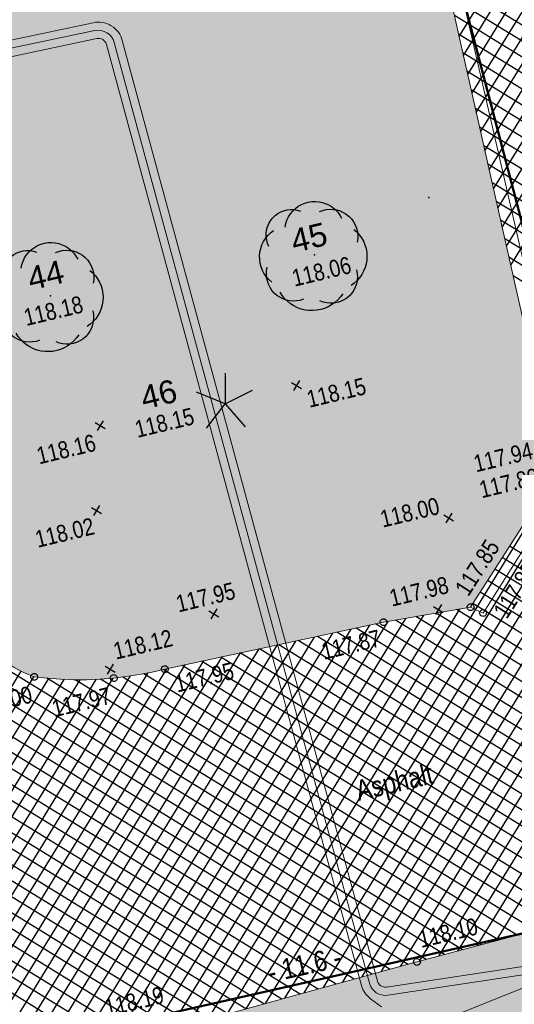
# Model space of a CAD drawing. Header units: metres. Extents: x 311004 to 311786, y 5688269 to 5688759.
# Tile 69 of 96: x 311226 to 311235, y 5688439 to 5688457. Entities that reach past the tile are written whole.
import ezdxf

# ---------------------------------------------------------------- set-up
doc = ezdxf.new("R2010")
doc.units = ezdxf.units.M
for name, pattern in [('1600.2028', [0]), ('2.35', [0]), ('2.611', [0]), ('2.8', [0])]:
    doc.linetypes.add(name, pattern=pattern)
doc.layers.get('0').update_dxf_attribs({"color": 1, "linetype": 'CONTINUOUS'})
for name, color, linetype in [('Bemaßung', 5, 'CONTINUOUS'), ('Bewuchs_Bäume', 92, 'CONTINUOUS'), ('Bewuchs_Sträucher_ Gebüsch', 1, 'CONTINUOUS'), ('Flurstücke_Grenzpunkte', 51, 'CONTINUOUS'), ('Gelände', 92, 'CONTINUOUS'), ('Nummerierung Pflanzen', 7, 'CONTINUOUS'), ('Oberflächen', 7, 'CONTINUOUS'), ('Schraffuren', 7, 'CONTINUOUS'), ('Schächte undefiniert', 7, 'CONTINUOUS'), ('Straße', 7, 'CONTINUOUS'), ('Stromversorgung', 1, 'CONTINUOUS')]:
    doc.layers.add(name, color=color, linetype=linetype)
doc.styles.add('Bemaßung', font='Arial Narrow.ttf')
doc.styles.add('Geländehöhe', font='Arial Narrow.ttf')
doc.styles.add('Oberflächenmaterial', font='Arial Narrow.ttf')
doc.styles.add('Sachdaten Baum', font='Arial.ttf')

# ---------------------------------------------------------------- blocks, each defined once
blk = doc.blocks.new('Grenzpunkt')
at = {"color": 0, "lineweight": -2}
blk.add_lwpolyline([(0.433013, -0.25, -0.5773502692), (-0.433013, -0.25, -0.5773502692), (0, 0.5, -0.5773502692)], format="xyb", close=True, dxfattribs=at)
blk = doc.blocks.new('S2.74', base_point=(0.010657, 0.01036))
at = {"color": 0, "lineweight": -2}
for points in [[(-0.25874, 0.264508), (-0.252041, 0.297084), (-0.241452, 0.328611), (-0.227128, 0.358626), (-0.209278, 0.386688), (-0.188166, 0.412385), (-0.164101, 0.43534), (-0.137436, 0.455216), (-0.108564, 0.471722), (-0.077906, 0.484614), (-0.045914, 0.493704), (-0.013059, 0.498858), (0.02018, 0.5), (0.053312, 0.497114), (0.085852, 0.490242), (0.117322, 0.479484), (0.14726, 0.465001), (0.175226, 0.447002), (0.20081, 0.425754), (0.223637, 0.401566), (0.24337, 0.374796), (0.259722, 0.345835)], [(-0.406145, 0.086604), (-0.41839, 0.115211), (-0.426729, 0.145191), (-0.431012, 0.176012), (-0.431165, 0.20713), (-0.427184, 0.237992), (-0.41914, 0.268052), (-0.407176, 0.296778), (-0.391504, 0.32366), (-0.3724, 0.348224), (-0.350203, 0.370033), (-0.325307, 0.388701), (-0.298153, 0.403898), (-0.26922, 0.415354), (-0.239024, 0.422868), (-0.208096, 0.426304), (-0.176986, 0.425604), (-0.146245, 0.420778), (-0.116416, 0.411914)], [(0.056404, 0.40683), (0.086648, 0.418137), (0.118101, 0.425436), (0.150234, 0.428604), (0.182507, 0.427589), (0.214377, 0.422407), (0.24531, 0.413146), (0.274784, 0.399962), (0.302304, 0.383074), (0.327409, 0.362769), (0.349676, 0.339386), (0.368731, 0.31332), (0.384254, 0.285007), (0.395984, 0.254924), (0.403722, 0.223576), (0.407342, 0.191492), (0.406779, 0.159208), (0.402045, 0.127268)], [(-0.38073, -0.238705), (-0.40627, -0.215832), (-0.428982, -0.19015), (-0.448559, -0.162004), (-0.464736, -0.131776), (-0.477294, -0.099874), (-0.486062, -0.06673), (-0.490925, -0.032792), (-0.491814, 0.001482), (-0.488718, 0.035626), (-0.481678, 0.06918), (-0.470792, 0.10169), (-0.456204, 0.132717), (-0.438112, 0.16184), (-0.416762, 0.188666), (-0.392442, 0.212832), (-0.365482, 0.23401)], [(0.371547, 0.244176), (0.39805, 0.220802), (0.42177, 0.194608), (0.442408, 0.165924), (0.459704, 0.135109), (0.473442, 0.102551), (0.483449, 0.06866), (0.489598, 0.033862), (0.491814, -0.001406), (0.490066, -0.0367), (0.484379, -0.071577), (0.474822, -0.105598), (0.461518, -0.138334), (0.444631, -0.169376), (0.424375, -0.198332), (0.401005, -0.224838), (0.374814, -0.248561), (0.346132, -0.269203)], [(-0.091002, -0.396276), (-0.121614, -0.405814), (-0.153197, -0.41134), (-0.185229, -0.412764), (-0.217178, -0.410059), (-0.248514, -0.403274), (-0.27872, -0.392518), (-0.307294, -0.377971), (-0.333761, -0.359874), (-0.357685, -0.338526), (-0.378668, -0.314283), (-0.396362, -0.287544), (-0.410476, -0.258754), (-0.420772, -0.22839), (-0.427084, -0.196954), (-0.429304, -0.164968), (-0.427397, -0.132961), (-0.421394, -0.101465)], [(0.396962, -0.12688), (0.403056, -0.158524), (0.404926, -0.190696), (0.40254, -0.222833), (0.395939, -0.254376), (0.385239, -0.284773), (0.370626, -0.313495), (0.352355, -0.340041), (0.330744, -0.363946), (0.306172, -0.384796), (0.279066, -0.402225), (0.2499, -0.41593), (0.219182, -0.42567), (0.187447, -0.431278), (0.15525, -0.432654), (0.123154, -0.429776), (0.091716, -0.422692), (0.061486, -0.411526)], [(0.269888, -0.345447), (0.248705, -0.374914), (0.224464, -0.401921), (0.197446, -0.42615), (0.16797, -0.44732), (0.13638, -0.465183), (0.103044, -0.479528), (0.068355, -0.490188), (0.032716, -0.497039), (-0.003453, -0.5), (-0.03973, -0.499037), (-0.075692, -0.49416), (-0.110917, -0.485428), (-0.144992, -0.472943), (-0.177519, -0.45685), (-0.208118, -0.437336), (-0.236429, -0.414632), (-0.262122, -0.389002), (-0.284897, -0.360748), (-0.304486, -0.330198)]]:
    blk.add_lwpolyline(points, dxfattribs=at)
blk.add_point((0.010657, 0.01036), dxfattribs=at)
blk = doc.blocks.new('S2.17')
at = {"color": 0, "lineweight": -2}
for points in [[(0, 0.375), (0, 0), (0.245, -0.28)], [(-0.23, -0.295), (0, 0), (-0.35, 0.145)], [(0, 0), (0.335, 0.17)]]:
    blk.add_lwpolyline(points, dxfattribs=at)
blk = doc.blocks.new('S2.100')
at = {"color": 0, "lineweight": -2}
for points in [[(-0.5, 0.5), (0.5, -0.5)], [(0.5, 0.5), (-0.5, -0.5)]]:
    blk.add_lwpolyline(points, dxfattribs=at)
blk = doc.blocks.new('O485')
at = {"layer": 'Flurstücke_Grenzpunkte', "color": 8, "linetype": '1600.2028', "lineweight": 50}
blk.add_lwpolyline([(311264.225, 5688468.661), (311233.345, 5688461.379), (311238.746, 5688440.722), (311239.304, 5688438.588), (311269.467, 5688445.561)], close=True, dxfattribs=at)
blk = doc.blocks.new('O517')
at = {"layer": 'Flurstücke_Grenzpunkte', "color": 8, "linetype": '1600.2028', "lineweight": 50}
blk.add_lwpolyline([(311222.047, 5688435.363), (311227.417, 5688438.16), (311238.746, 5688440.722), (311233.345, 5688461.379), (311231.38, 5688470.214), (311243.716, 5688488.688), (311241.96, 5688496.076)], dxfattribs=at)
blk = doc.blocks.new('O713')
at = {"layer": 'Flurstücke_Grenzpunkte', "color": 8, "linetype": '1600.2028', "lineweight": 50}
blk.add_lwpolyline([(311286.098, 5688384.173), (311272.121, 5688442.619), (311271.323, 5688445.983), (311269.467, 5688445.561), (311239.304, 5688438.588), (311238.746, 5688440.722), (311227.417, 5688438.16), (311222.047, 5688435.363), (311217.595, 5688433.021)], dxfattribs=at)
blk = doc.blocks.new('*X72')
at = {"color": 7, "linetype": '2.611', "lineweight": 25, "true_color": 0xffe5e5}
for p, q in [((311234.379875, 5688456.427746), (311245.113135, 5688473.901258)), ((311234.458644, 5688456.078337), (311245.195167, 5688473.55716)), ((311234.537414, 5688455.728927), (311245.277199, 5688473.213062)), ((311234.616184, 5688455.379518), (311245.359232, 5688472.868963)), ((311234.694954, 5688455.030109), (311245.441264, 5688472.524865)), ((311235.167572, 5688452.933653), (311247.131496, 5688472.410658)), ((311235.010033, 5688453.632471), (311246.442523, 5688472.244315)), ((311235.088802, 5688453.283062), (311246.78701, 5688472.327486)), ((311235.246342, 5688452.584243), (311247.393925, 5688472.360241)), ((311234.773723, 5688454.680699), (311245.523296, 5688472.180767)), ((311234.852493, 5688454.33129), (311245.75355, 5688472.077972)), ((311234.931263, 5688453.981881), (311246.098037, 5688472.161143)), ((311235.325112, 5688452.234834), (311247.474182, 5688472.013254)), ((311230.129259, 5688438.522007), (311248.357017, 5688468.196397)), ((311230.482091, 5688438.618766), (311245.808202, 5688463.569338)), ((311230.834924, 5688438.715525), (311245.89158, 5688463.227431)), ((311231.187757, 5688438.812284), (311245.974958, 5688462.885524)), ((311231.54059, 5688438.909043), (311244.857168, 5688460.588141)), ((311231.893422, 5688439.005802), (311244.939339, 5688460.244269)), ((311232.246255, 5688439.102562), (311245.02151, 5688459.900397)), ((311232.599088, 5688439.199321), (311245.103682, 5688459.556525)), ((311232.95192, 5688439.29608), (311245.185853, 5688459.212653)), ((311233.304753, 5688439.392839), (311245.268024, 5688458.868781)), ((311233.657315, 5688439.489157), (311245.350195, 5688458.524909)), ((311234.008218, 5688439.582775), (311245.432366, 5688458.181037)), ((311234.359121, 5688439.676392), (311245.514538, 5688457.837165)), ((311247.568508, 5688449.241661), (311234.140405, 5688457.489993)), ((311234.710024, 5688439.77001), (311245.596709, 5688457.493294)), ((311247.725236, 5688448.851992), (311234.217179, 5688457.149436)), ((311235.060927, 5688439.863628), (311245.67888, 5688457.149422)), ((311247.799544, 5688448.51295), (311234.293953, 5688456.808879)), ((311247.873851, 5688448.173909), (311234.370727, 5688456.468323)), ((311247.948158, 5688447.834868), (311234.447501, 5688456.127766)), ((311248.022465, 5688447.495826), (311234.524275, 5688455.787209)), ((311250.133007, 5688445.906009), (311234.601049, 5688455.446653)), ((311249.788765, 5688445.824065), (311234.677823, 5688455.106096)), ((311249.444524, 5688445.742121), (311234.754597, 5688454.765539)), ((311249.428857, 5688445.458347), (311234.831371, 5688454.424983)), ((311249.487544, 5688445.128901), (311234.908145, 5688454.084426)), ((311249.546231, 5688444.799454), (311234.984919, 5688453.743869)), ((311249.604918, 5688444.470008), (311235.061693, 5688453.403313)), ((311249.663604, 5688444.140561), (311235.138468, 5688453.062756)), ((311250.305341, 5688443.452972), (311235.215242, 5688452.722199)), ((311249.960893, 5688443.371154), (311235.292016, 5688452.381643)), ((311249.616446, 5688443.289336), (311235.36879, 5688452.041086)), ((311234.4447, 5688439.699224), (311218.088886, 5688449.745928)), ((311234.111691, 5688439.61038), (311218.144514, 5688449.418361)), ((311233.778682, 5688439.521536), (311218.200141, 5688449.090793)), ((311233.447033, 5688439.431857), (311218.255769, 5688448.763226)), ((311233.116814, 5688439.341299), (311218.311397, 5688448.435659)), ((311232.786595, 5688439.250742), (311218.367024, 5688448.108091)), ((311232.456376, 5688439.160184), (311218.422652, 5688447.780524)), ((311232.126157, 5688439.069627), (311218.47828, 5688447.452957)), ((311231.795938, 5688438.979069), (311218.533907, 5688447.12539)), ((311243.757991, 5688441.900186), (311235.305776, 5688447.092034)), ((311231.465719, 5688438.888511), (311218.589535, 5688446.797822)), ((311243.400978, 5688441.826086), (311235.171179, 5688446.881314)), ((311243.043966, 5688441.751987), (311235.036583, 5688446.670593)), ((311231.1355, 5688438.797954), (311218.645162, 5688446.470255)), ((311242.686954, 5688441.677887), (311234.901987, 5688446.459873)), ((311242.329942, 5688441.603788), (311234.76739, 5688446.249152)), ((311230.805281, 5688438.707396), (311218.706933, 5688446.138914)), ((311229.776426, 5688438.425248), (311234.39158, 5688445.938617)), ((311241.615917, 5688441.455588), (311234.333849, 5688445.928664)), ((311241.97293, 5688441.529688), (311234.632794, 5688446.038432)), ((311230.475062, 5688438.616838), (311218.778244, 5688445.801713)), ((311228.365095, 5688438.038211), (311233.078976, 5688445.712306)), ((311228.717928, 5688438.13497), (311233.407127, 5688445.768884)), ((311229.070761, 5688438.231729), (311233.735278, 5688445.825462)), ((311229.423593, 5688438.328489), (311234.063429, 5688445.88204)), ((311240.544881, 5688441.233289), (311233.214969, 5688445.735753)), ((311240.901893, 5688441.307389), (311233.587929, 5688445.800057)), ((311241.258905, 5688441.381489), (311233.960889, 5688445.86436)), ((311227.696798, 5688437.905528), (311232.405634, 5688445.571409)), ((311228.018396, 5688437.951437), (311232.743538, 5688445.643865)), ((311239.830856, 5688441.08509), (311232.495765, 5688445.590735)), ((311240.187869, 5688441.15919), (311232.849816, 5688445.666654)), ((311230.144844, 5688438.526281), (311218.849555, 5688445.464513)), ((311226.755236, 5688437.80562), (311231.39192, 5688445.35404)), ((311227.06909, 5688437.838923), (311231.729825, 5688445.426496)), ((311227.382944, 5688437.872226), (311232.067729, 5688445.498952)), ((311238.773817, 5688440.854194), (311231.433612, 5688445.36298)), ((311239.116832, 5688440.936891), (311231.787663, 5688445.438898)), ((311239.473844, 5688441.01099), (311232.141714, 5688445.514817)), ((311226.072919, 5688437.650113), (311230.716111, 5688445.209127)), ((311226.418137, 5688437.734474), (311231.054016, 5688445.281584)), ((311238.107799, 5688440.676506), (311230.72551, 5688445.211143)), ((311238.440808, 5688440.76535), (311231.079561, 5688445.287061)), ((311229.814625, 5688438.435723), (311218.920865, 5688445.127312)), ((311225.037268, 5688437.397029), (311229.702398, 5688444.991758)), ((311225.382485, 5688437.48139), (311230.040302, 5688445.064215)), ((311225.727702, 5688437.565752), (311230.378207, 5688445.136671)), ((311237.108772, 5688440.409975), (311229.663357, 5688444.983387)), ((311237.441781, 5688440.498818), (311230.017408, 5688445.059305)), ((311237.77479, 5688440.587662), (311230.371459, 5688445.135224)), ((311224.346833, 5688437.228306), (311229.026589, 5688444.846846)), ((311224.69205, 5688437.312667), (311229.364493, 5688444.919302)), ((311236.442754, 5688440.232287), (311228.95662, 5688444.830711)), ((311236.775763, 5688440.321131), (311229.309306, 5688444.907468)), ((311229.484406, 5688438.345165), (311218.992176, 5688444.790111)), ((311221.244474, 5688436.476537), (311226.356988, 5688444.799598)), ((311221.585095, 5688436.553415), (311226.588932, 5688444.699552)), ((311221.930312, 5688436.637777), (311226.863174, 5688444.668367)), ((311222.27553, 5688436.722138), (311227.145452, 5688444.650265)), ((311222.620747, 5688436.806499), (311227.435346, 5688444.644561)), ((311222.965964, 5688436.890861), (311227.733484, 5688444.652279)), ((311223.311181, 5688436.975222), (311228.040649, 5688444.674691)), ((311223.656399, 5688437.059583), (311228.357823, 5688444.713399)), ((311224.001616, 5688437.143945), (311228.68627, 5688444.770459)), ((311234.777709, 5688439.788068), (311226.827526, 5688444.671538)), ((311235.110718, 5688439.876912), (311227.348533, 5688444.644903)), ((311235.443727, 5688439.965755), (311227.807563, 5688444.656337)), ((311235.776736, 5688440.054599), (311228.222394, 5688444.694921)), ((311236.109745, 5688440.143443), (311228.60324, 5688444.75438)), ((311229.154187, 5688438.254608), (311219.063486, 5688444.45291)), ((311228.823968, 5688438.16405), (311219.134797, 5688444.11571)), ((311228.493749, 5688438.073492), (311219.206108, 5688443.778509)), ((311228.162411, 5688437.983622), (311219.277418, 5688443.441308)), ((311227.794947, 5688437.915943), (311219.348729, 5688443.104107))]:
    blk.add_line(p, q, dxfattribs=at)

msp = doc.modelspace()

# ---------------------------------------------------------------- hatches: boundary and pattern name
at = {"layer": 'Schraffuren', "lineweight": 25, "true_color": 0xf0fff0}
for points in [[(311234.008, 5688457.524), (311234.127662, 5688457.546522), (311236.177, 5688448.456), (311234.591, 5688445.973), (311232.996, 5688445.698), (311228.99, 5688444.839, -0.093681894), (311226.596, 5688444.697, -0.207248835), (311225.355, 5688445.861), (311223.725, 5688453.166), (311222.003, 5688460.665), (311219.624, 5688470.965), (311221.2, 5688473.467), (311227.938, 5688474.834), (311230.542, 5688473.236), (311232.398, 5688465.169), (311232.535153, 5688464.565448), (311232.41, 5688464.516), (311231.309, 5688464.081), (311232.956, 5688457.326)], [(311228.182, 5688437.988), (311233.608, 5688439.476), (311238.968, 5688440.906), (311243.839, 5688441.917), (311251.049146, 5688443.62965), (311252.064, 5688440.215), (311242.461, 5688437.89), (311242.527, 5688437.627), (311252.115, 5688439.919), (311252.064, 5688440.215), (311251.049146, 5688443.62965), (311251.272, 5688442.595), (311253.311, 5688443.079), (311253.10103, 5688443.97006), (311256.913974, 5688444.873594), (311258.014, 5688440.252), (311259.419, 5688434.409), (311256.635, 5688434.402), (311251.89, 5688434.852), (311246.266, 5688435.481), (311242.921, 5688435.584), (311239.676, 5688436.006), (311237.998, 5688436.046), (311235.028, 5688435.823), (311231.418, 5688435.738), (311228.877, 5688435.353)]]:
    msp.add_hatch(color=7, dxfattribs=at).paths.add_polyline_path(points, flags=0)

# ---------------------------------------------------------------- linework, layer by layer
at = {"layer": 'Schächte undefiniert', "color": 7, "true_color": 0xffffff}
msp.add_point((311233.823, 5688453.476, 117.992), dxfattribs=at)
at = {"layer": 'Straße', "color": 7, "linetype": '2.35', "lineweight": 18}
for p, q in [((311233.816, 5688458.929, 117.722), (311236.177, 5688448.456, 117.803)), ((311236.416, 5688448.544, 117.812), (311234.036, 5688458.946, 117.735)), ((311234.591, 5688445.973, 117.846), (311236.177, 5688448.456, 117.803)), ((311236.381, 5688448.338, 117.821), (311234.819, 5688445.867, 117.853)), ((311234.591, 5688445.973, 117.846), (311232.996, 5688445.698, 117.869)), ((311234.591, 5688445.973, 117.846), (311234.819, 5688445.867, 117.853)), ((311228.99, 5688444.839, 117.951), (311232.996, 5688445.698, 117.869)), ((311233.608, 5688439.476, 118.103), (311238.968, 5688440.906, 118.015)), ((311228.182, 5688437.988, 118.192), (311233.608, 5688439.476, 118.103))]:
    msp.add_line(p, q, dxfattribs=at)
for points in [[(311225.355, 5688445.861, 117.992), (311225.412337, 5688445.73925, 117.992231), (311225.477211, 5688445.621343, 117.992462), (311225.549366, 5688445.507746, 117.992692), (311225.628517, 5688445.398908, 117.992923), (311225.71435, 5688445.295258, 117.993154), (311225.806527, 5688445.197206, 117.993385), (311225.904683, 5688445.105141, 117.993615), (311226.00843, 5688445.019425, 117.993846), (311226.117358, 5688444.940398, 117.994077), (311226.231037, 5688444.868372, 117.994308), (311226.349017, 5688444.803631, 117.994538), (311226.470832, 5688444.746432, 117.994769), (311226.596, 5688444.697, 117.995)], [(311226.596, 5688444.697, 117.995), (311226.835779, 5688444.670787, 117.9906), (311227.076369, 5688444.653548, 117.9862), (311227.317436, 5688444.645309, 117.9818), (311227.558642, 5688444.646081, 117.9774), (311227.799651, 5688444.655863, 117.973), (311228.040127, 5688444.67464, 117.9686), (311228.279733, 5688444.702388, 117.9642), (311228.518135, 5688444.739067, 117.9598), (311228.755001, 5688444.784625, 117.9554), (311228.99, 5688444.839, 117.951)]]:
    msp.add_polyline3d(points, dxfattribs=at)
at = {"layer": 'Stromversorgung', "color": 134, "linetype": '2.8', "lineweight": 13}
for p, q in [((311214.997, 5688454.02), (311227.679, 5688456.677)), ((311215.028, 5688453.874), (311227.709, 5688456.532)), ((311227.679, 5688456.677), (311227.718175, 5688456.685496)), ((311227.718175, 5688456.685496), (311227.758229, 5688456.686906)), ((311227.758229, 5688456.686906), (311227.800542, 5688456.688395)), ((311227.800542, 5688456.688395), (311227.842388, 5688456.681933)), ((311227.842388, 5688456.681933), (311227.885869, 5688456.675219)), ((311227.885869, 5688456.675219), (311227.927228, 5688456.660176)), ((311227.927228, 5688456.660176), (311227.96941, 5688456.644833)), ((311227.96941, 5688456.644833), (311228.00774, 5688456.62143)), ((311228.00774, 5688456.62143), (311228.04607, 5688456.598026)), ((311228.04607, 5688456.598026), (311228.079035, 5688456.567484)), ((311228.079035, 5688456.567484), (311228.111356, 5688456.537539)), ((311228.111356, 5688456.537539), (311228.137281, 5688456.501876)), ((311227.742, 5688456.386), (311215.05, 5688453.725)), ((311228.137281, 5688456.501876), (311228.162231, 5688456.467553)), ((311228.162231, 5688456.467553), (311228.180358, 5688456.42916)), ((311228.180358, 5688456.42916), (311228.197517, 5688456.392816)), ((311228.197517, 5688456.392816), (311228.208, 5688456.354)), ((311228.208, 5688456.354), (311232.883, 5688439.126)), ((311232.592, 5688439.047), (311227.918, 5688456.279)), ((311228.061, 5688456.316), (311232.738, 5688439.086)), ((311233.05, 5688439.017), (311246.979, 5688441.128)), ((311233.072, 5688438.868), (311247.003, 5688440.981)), ((311232.618, 5688438.975), (311232.592, 5688439.047)), ((311232.672, 5688438.887), (311232.618, 5688438.975)), ((311232.758, 5688438.804), (311232.672, 5688438.887)), ((311232.957, 5688438.656), (311232.758, 5688438.804))]:
    msp.add_line(p, q, dxfattribs=at)
at = {"layer": 'Stromversorgung', "color": 3, "linetype": '2.8', "lineweight": 13}
msp.add_line((311235.697, 5688439.06), (311234.02, 5688438.384), dxfattribs=at)
at = {"layer": 'Stromversorgung', "color": 134, "linetype": '2.8', "lineweight": 13}
for centre, radius, start, end in [((311227.771792, 5688456.239512), 0.299152, 14.8140135, 102.116403), ((311227.773557, 5688456.239659), 0.149705, 15.2357803, 102.1688211), ((311233.027038, 5688439.163975), 0.299371, 195.0975883, 278.6378753), ((311233.02783, 5688439.165464), 0.15011, 195.2421435, 278.49332)]:
    msp.add_arc(centre, radius, start, end, dxfattribs=at)

# ---------------------------------------------------------------- block references
at = {"layer": 'Bewuchs_Bäume', "color": 94, "true_color": 0x009900, "xscale": 2, "yscale": 2}
for p in [(311231.73, 5688452.425, 118.065), (311226.895, 5688451.674, 118.185)]:
    msp.add_blockref('S2.74', p, dxfattribs=at)
at = {"layer": 'Bewuchs_Sträucher_ Gebüsch', "color": 94, "true_color": 0x009900, "xscale": 1.5, "yscale": 1.5}
msp.add_blockref('S2.17', (311230.095, 5688449.696, 118.154), dxfattribs=at)
at = {"layer": 'Flurstücke_Grenzpunkte', "color": 7, "true_color": 0xffffff}
for name in ['O517', 'O485', 'O713']:
    msp.add_blockref(name, (0, 0), dxfattribs=at)
at = {"layer": 'Gelände', "color": 94, "true_color": 0x009900, "xscale": 0.15, "yscale": 0.15, "rotation": 13.499999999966}
for p in [(311231.402, 5688450.034, 118.146), (311227.806, 5688449.299, 118.164), (311227.738, 5688447.744, 118.02), (311234.19, 5688447.608, 117.996), (311229.886, 5688445.851, 117.952), (311234.001, 5688445.933, 117.976), (311227.989, 5688444.837, 118.121)]:
    msp.add_blockref('S2.100', p, dxfattribs=at)
at = {"layer": 'Schraffuren', "color": 7, "true_color": 0xffffff}
msp.add_blockref('*X72', (0, 0), dxfattribs=at)
at = {"layer": 'Straße', "color": 7, "xscale": 0.125, "yscale": 0.125, "rotation": 13.499999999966}
for p in [(311234.591, 5688445.973, 117.846), (311234.819, 5688445.867, 117.853), (311232.996, 5688445.698, 117.869), (311228.99, 5688444.839, 117.951), (311226.596, 5688444.697, 117.995), (311228.054, 5688444.676, 117.972), (311233.608, 5688439.476, 118.103)]:
    msp.add_blockref('Grenzpunkt', p, dxfattribs=at)

# ---------------------------------------------------------------- texts
at = {"layer": 'Bemaßung', "color": 7, "lineweight": 18, "insert": (311232.251722, 5688439.389963), "char_height": 0.375, "attachment_point": 9, "rotation": 12.742808, "line_spacing_factor": 0.84, "style": 'Bemaßung'}
msp.add_mtext('- 11.6 -', dxfattribs=at)
at = {"layer": 'Gelände', "color": 7, "lineweight": 18, "char_height": 0.3125, "line_spacing_factor": 0.84, "style": 'Geländehöhe'}
for s, insert, attachment_point, rotation in [('118.06', (311231.823925, 5688452.274408, 118.065), 2, 13.5181837), ('118.18', (311226.910398, 5688451.553889, 118.185), 2, 13.5181837), ('118.15', (311231.562854, 5688449.928133, 118.146), 1, 13.5181837), ('118.15', (311229.515161, 5688449.479214, 118.154), 6, 13.5181837), ('118.16', (311227.678043, 5688449.148264, 118.164), 3, 13.5181837), ('117.94', (311235.755946, 5688448.694356, 117.938), 9, 13.5181837), ('117.80', (311235.824323, 5688448.373802, 117.803), 6, 13.5181837), ('118.00', (311234.046276, 5688447.68165, 117.996), 9, 13.5181837), ('118.02', (311227.650253, 5688447.61984, 118.02), 3, 13.5181837), ('117.85', (311234.552864, 5688446.151949, 117.846), 7, 57.4318763), ('117.85', (311234.990549, 5688445.908793, 117.853), 1, 57.7016436), ('117.98', (311234.214726, 5688446.234147, 117.976), 9, 13.5181837), ('117.95', (311229.772923, 5688446.000657, 117.952), 8, 13.5181837), ('118.12', (311228.09355, 5688445.007731, 118.121), 7, 13.5181837), ('117.87', (311232.894626, 5688445.568354, 117.869), 3, 13.5181837), ('117.95', (311229.142993, 5688444.714214, 117.951), 1, 13.5181837), ('118.00', (311226.51192, 5688444.536378, 117.995), 3, 13.5181837), ('117.97', (311227.956143, 5688444.516198, 117.972), 3, 13.5181837), ('118.10', (311233.684979, 5688439.726971, 118.103), 7, 13.5181837), ('118.19', (311227.932544, 5688438.469202, 118.192), 7, 13.5181837)]:
    msp.add_mtext(s, dxfattribs=dict(at, insert=insert, attachment_point=attachment_point, rotation=rotation))
at = {"layer": 'Nummerierung Pflanzen', "color": 7, "lineweight": 25, "char_height": 0.425, "rotation": 13.5181837, "line_spacing_factor": 0.84, "style": 'Sachdaten Baum'}
for s, insert, attachment_point in [('45', (311231.681501, 5688452.53317, 118.065), 8), ('44', (311226.854813, 5688451.848735, 118.185), 8), ('46', (311229.249471, 5688449.738925, 118.154), 9)]:
    msp.add_mtext(s, dxfattribs=dict(at, insert=insert, attachment_point=attachment_point))
at = {"layer": 'Oberflächen', "color": 7, "lineweight": 18, "insert": (311232.563063, 5688442.313289), "char_height": 0.375, "attachment_point": 7, "rotation": 13.2105962, "line_spacing_factor": 0.84, "style": 'Oberflächenmaterial'}
msp.add_mtext('Asphalt', dxfattribs=at)

doc.saveas('drawing.dxf')
